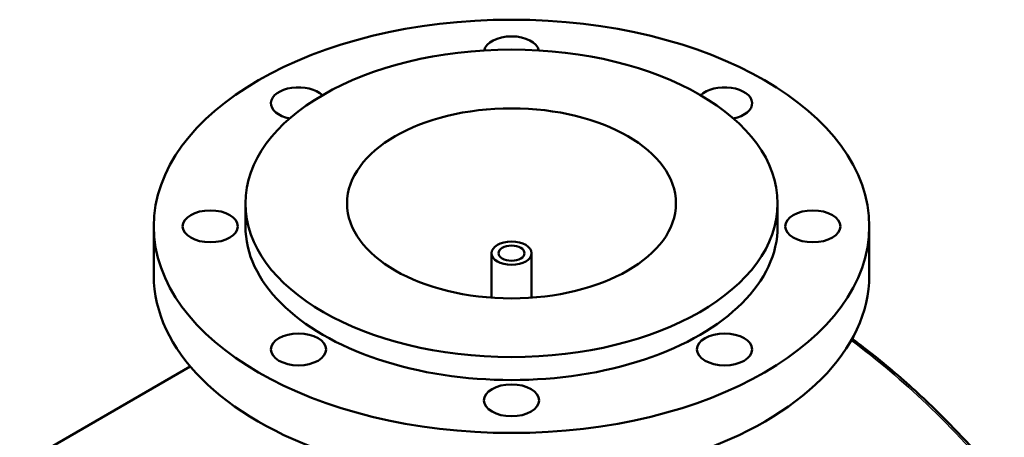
# Model space of a CAD drawing. Header units: millimetres. Extents: x -519 to 1054, y -362 to 828.
# Tile 11 of 11: x 662 to 1054, y 648 to 814. Entities that reach past the tile are written whole.
import ezdxf

# ---------------------------------------------------------------- set-up
doc = ezdxf.new("R2010")
doc.units = ezdxf.units.MM
doc.layers.add('Visible (ANSI)', color=7, linetype='Continuous', lineweight=50)
doc.layers.add('Visible Narrow (ANSI)', color=7, linetype='Continuous', lineweight=35)

msp = doc.modelspace()

# ---------------------------------------------------------------- linework, layer by layer
at = {"layer": 'Visible (ANSI)'}
for p, q in [((751.7, 731.73), (751.7, 740.88)), ((963.7, 731.73), (963.7, 740.88)), ((715.2, 712.14), (715.2, 731.73)), ((1000.2, 712.14), (1000.2, 731.73)), ((849.7, 703.34), (849.7, 721.04)), ((865.7, 703.34), (865.7, 721.04)), ((661.79, 636.67), (729.76, 675.91))]:
    msp.add_line(p, q, dxfattribs=at)
for centre, major_axis in [((857.7, 731.73), (142.5, 0)), ((857.7, 740.88), (106, 0)), ((857.7, 740.88), (65.5, 0)), ((737.7, 731.73), (11, 0)), ((977.7, 731.73), (-11, 0)), ((857.7, 721.04), (8, 0)), ((857.7, 721.04), (5.2, 0)), ((772.85, 682.74), (11, 0)), ((942.55, 682.74), (11, 0)), ((857.7, 662.45), (11, 0))]:
    msp.add_ellipse(centre, major_axis=major_axis, ratio=0.57735, dxfattribs=at)
for centre, major_axis, start_param, end_param in [((857.7, 801.02), (-11, 0), 3.257726, 6.167052), ((772.85, 780.72), (-11, 0), 3.669473, 7.531261), ((942.55, 780.72), (11, 0), 5.035109, 8.896898), ((857.7, 731.73), (-106, 0), 0, 3.141593), ((857.7, 712.14), (-142.5, 0), 0, 3.141593)]:
    msp.add_ellipse(centre, major_axis=major_axis, ratio=0.57735, start_param=start_param, end_param=end_param, dxfattribs=at)
msp.add_open_spline([(1053.97, 628.66), (1051.38, 631.84), (1048.74, 634.98), (1043.37, 641.14), (1040.64, 644.16), (1035.08, 650.11), (1032.25, 653.03), (1026.51, 658.75), (1023.6, 661.55), (1017.68, 667.04), (1014.68, 669.72), (1008.59, 674.97), (1005.5, 677.53), (999.4, 682.4), (996.4, 684.71), (993.37, 686.96)], degree=3, knots=[4.01137, 4.01137, 4.01137, 4.01137, 5.460723, 5.460723, 6.910075, 6.910075, 8.359428, 8.359428, 9.808781, 9.808781, 11.258133, 11.258133, 12.707486, 12.707486, 14.079087, 14.079087, 14.079087, 14.079087], dxfattribs=at)
at = {"layer": 'Visible Narrow (ANSI)'}
msp.add_open_spline([(993.03, 686.36), (1003.48, 678.56), (1013.51, 670.07), (1033.54, 650.96), (1043.44, 640.21), (1052.75, 628.8)], degree=3, knots=[-13.96499, -13.96499, -13.96499, -13.96499, -9.219487, -9.219487, -4.01137, -4.01137, -4.01137, -4.01137], dxfattribs=at)

doc.saveas('drawing.dxf')
